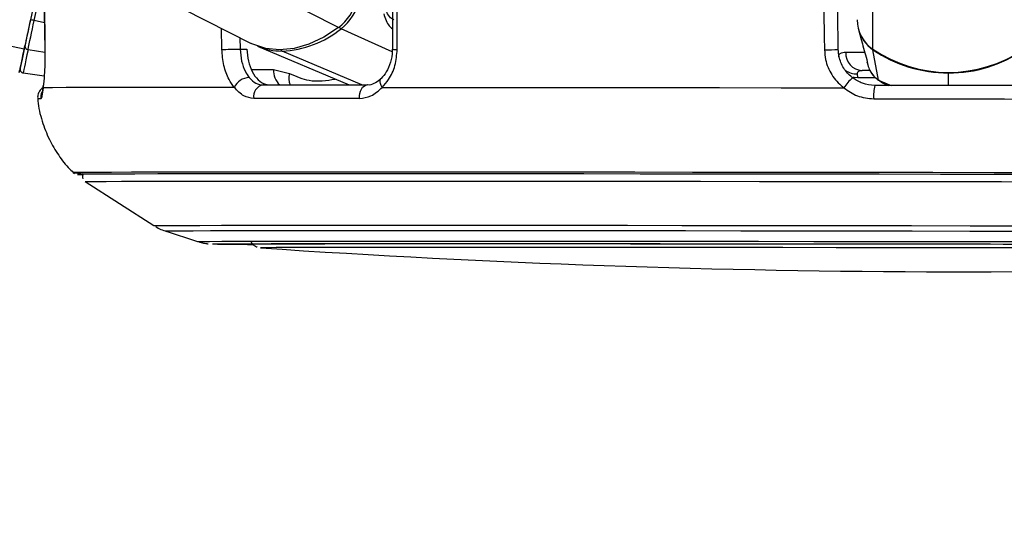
# Model space of a CAD drawing. Header units: millimetres. Extents: x 20 to 22981, y 40 to 19992.
# Tile 5 of 158: x 3897 to 4059, y 6363 to 6447. Entities that reach past the tile are written whole.
import ezdxf

# ---------------------------------------------------------------- set-up
doc = ezdxf.new("R2010")
doc.units = ezdxf.units.MM
doc.header["$LTSCALE"] = 2
doc.layers.add('COMPONENT_GEOMETRY', color=7, linetype='Continuous')
doc.styles.add('SLDTEXTSTYLE0', font='TXT', dxfattribs={"width": 0.75})
doc.dimstyles.new('SLDDIMSTYLE0', dxfattribs={"dimtxt": 100, "dimasz": 6.604, "dimexe": 0, "dimexo": 0.0625, "dimgap": 25, "dimtad": 0, "dimtih": 1, "dimtoh": 1, "dimdec": 0, "dimrnd": 1e-09, "dimzin": 12, "dimdsep": 46, "dimtxsty": 'SLDTEXTSTYLE0', "dimsah": 1, "dimcen": 0.09, "dimadec": 0, "dimazin": 3, "dimtfac": 1, "dimtdec": 0, "dimtofl": 0, "dimtmove": 0, "dimatfit": 3, "dimfxl": 1, "dimfrac": 2, "dimtolj": 1, "dimtzin": 12, "dimarcsym": 0})

# ---------------------------------------------------------------- blocks, each defined once
blk = doc.blocks.new('_D_4')
at = {"layer": 'COMPONENT_GEOMETRY', "color": 7}
for p, q in [((6638.52, 7959.49), (995.17, 7959.49)), ((1001.52, 7959.49), (1001.52, 5203.33)), ((801.45, 5183.02), (770.98, 5183.02)), ((770.98, 5183.02), (770.98, 5024.27)), ((1201.59, 5183.02), (1232.06, 5183.02)), ((1232.06, 5183.02), (1232.06, 5024.27)), ((770.98, 5024.27), (801.45, 5024.27)), ((1232.06, 5024.27), (1201.59, 5024.27)), ((1001.52, 2118.49), (1001.52, 4874.65)), ((6578.75, 2118.49), (995.17, 2118.49))]:
    blk.add_line(p, q, dxfattribs=at)
for points in [[(1001.52, 7959.49), (1000.51, 7952.89), (1002.54, 7952.89)], [(1001.52, 2118.49), (1002.54, 2125.1), (1000.51, 2125.1)]]:
    blk.add_solid(points, dxfattribs=at)
at = {"layer": 'COMPONENT_GEOMETRY', "color": 7, "char_height": 100, "attachment_point": 1, "style": 'SLDTEXTSTYLE0'}
for s, insert in [('9\'6.98"', (801.45, 5153.18)), ('2921mm', (728.74, 5003.56))]:
    blk.add_mtext(s, dxfattribs=dict(at, insert=insert))

msp = doc.modelspace()

# ---------------------------------------------------------------- linework, layer by layer
at = {"color": 8, "linetype": 'Continuous', "lineweight": 25}
for p, q in [((3898, 6441.74), (3086.99, 6612.47)), ((3949.68, 6445.26), (3620.64, 6612.47)), ((4037.47, 6441.74), (4037.67, 6587.84)), ((3899.64, 6446.43), (3901.27, 6454.21)), ((3901.32, 6446.07), (3899.64, 6446.43)), ((3930.49, 6441.66), (3930.41, 6445.16)), ((3958.48, 6441.26), (3950.09, 6445.07)), ((3933.45, 6443.61), (3933.49, 6441.73)), ((3901.4, 6441.17), (3898.63, 6441.63)), ((3953.47, 6435.83), (3940.39, 6441.41)), ((3935.35, 6438.37), (3938.97, 6438.36)), ((4049.89, 6435.75), (4049.89, 6437.8)), ((4035.03, 6437.08), (4037.83, 6437.07)), ((4038.4, 6436.6), (4040.48, 6435.76)), ((4039.08, 6436.26), (4038.4, 6436.6)), ((3948.19, 6421.51), (3947.08, 6421.51)), ((3949.4, 6421.51), (3948.19, 6421.51)), ((3928.97, 6409.71), (3928.97, 6409.72)), ((3936.84, 6409.08), (3936.84, 6409.08))]:
    msp.add_line(p, q, dxfattribs=at)
at = {"color": 7, "linetype": 'Continuous', "lineweight": 25}
for p, q in [((3601.16, 6612.47), (3935.31, 6442.67)), ((3901.79, 6459.7), (3899.02, 6446.56)), ((3901.3, 6447.78), (3901.39, 6441.61)), ((3958.53, 6447.83), (3958.51, 6441.7)), ((4031.8, 6441.67), (4031.7, 6447.77)), ((4035.13, 6444.97), (4035.56, 6443.29)), ((4035.57, 6443.29), (4035.76, 6442.61)), ((3901.4, 6441.61), (3901.38, 6441.61)), ((3933.49, 6441.73), (3934.59, 6441.72)), ((3936.35, 6442.2), (3951.42, 6435.83)), ((4038.4, 6436.6), (4037.49, 6441.63)), ((4036.47, 6439.92), (4036.49, 6439.86)), ((4036.55, 6439.52), (4036.65, 6439.15)), ((3901.28, 6437.26), (3897.83, 6437.8)), ((3938.97, 6438.36), (3941.6, 6437.72)), ((4035.03, 6437.08), (4034.96, 6437.67)), ((4037.07, 6438.22), (4035.7, 6438.22)), ((4038.63, 6436.49), (4039.04, 6436.18)), ((3908.03, 6419.96), (3919.33, 6412.72)), ((3921.16, 6411.85), (3926.49, 6410.11)), ((3936.84, 6409.08), (3936.87, 6409.08))]:
    msp.add_line(p, q, dxfattribs=at)
at = {"color": 7, "linetype": 'Continuous', "lineweight": 25, "flags": 128}
for points in [[(3901.31, 6447.78), (3901.37, 6443.78), (3901.4, 6441.61)], [(3959.3, 6441.66), (3959.31, 6445.66), (3959.32, 6447.84)], [(4029.42, 6447.78), (4029.49, 6443.78), (4029.53, 6441.61)], [(3899.02, 6446.56), (3898.87, 6445.85), (3898.72, 6445.16), (3898.58, 6444.48), (3898.45, 6443.84), (3898.32, 6443.23), (3898.2, 6442.68), (3898.1, 6442.17), (3898, 6441.74)], [(3899.02, 6446.56), (3898.89, 6445.93), (3898.75, 6445.31), (3898.63, 6444.7), (3898.51, 6444.13), (3898.39, 6443.58), (3898.29, 6443.08), (3898.19, 6442.64), (3898.11, 6442.24)], [(3898.63, 6441.63), (3898.72, 6442.07), (3898.82, 6442.57), (3898.94, 6443.12), (3899.07, 6443.72), (3899.2, 6444.37), (3899.34, 6445.04), (3899.49, 6445.73), (3899.64, 6446.43)], [(3949.68, 6445.26), (3947.27, 6443.68), (3944.8, 6442.53), (3942.35, 6441.83), (3939.96, 6441.59), (3937.69, 6441.83), (3935.59, 6442.53), (3935.31, 6442.67)], [(3898, 6441.74), (3897.66, 6440.09), (3897.41, 6438.89), (3897.25, 6438.15), (3897.2, 6437.9), (3897.25, 6438.14), (3897.31, 6438.41)], [(3897.33, 6438.52), (3897.34, 6438.58), (3897.38, 6438.76), (3897.44, 6439.06), (3897.53, 6439.48), (3897.64, 6440.01), (3897.78, 6440.65), (3897.93, 6441.39), (3898.11, 6442.24)], [(3898.63, 6441.63), (3898.44, 6440.76), (3898.28, 6439.99), (3898.14, 6439.33), (3898.03, 6438.79), (3897.94, 6438.36), (3897.88, 6438.05), (3897.84, 6437.87), (3897.83, 6437.8)], [(3930.49, 6441.66), (3930.78, 6441.67), (3931.13, 6441.68), (3931.52, 6441.69), (3931.94, 6441.69), (3932.37, 6441.7), (3932.78, 6441.71), (3933.16, 6441.72), (3933.49, 6441.73)], [(3937.26, 6435.83), (3939.24, 6435.83), (3941.27, 6435.83), (3943.35, 6435.83), (3945.47, 6435.83), (3947.63, 6435.83), (3949.84, 6435.83), (3952.09, 6435.83), (3954.38, 6435.83)], [(3953.09, 6433.62), (3953.09, 6434.04), (3953.14, 6434.45), (3953.25, 6434.83), (3953.41, 6435.17), (3953.61, 6435.45), (3953.85, 6435.66), (3954.11, 6435.79), (3954.38, 6435.83)], [(3901.1, 6435.38), (3901.11, 6435.7), (3901.11, 6435.73)], [(3932.53, 6435.44), (3926.36, 6435.43), (3920.78, 6435.43), (3915.82, 6435.42), (3911.51, 6435.42), (3907.87, 6435.41), (3904.91, 6435.4), (3902.65, 6435.39), (3901.1, 6435.38)], [(3956.83, 6435.44), (3965.19, 6435.43), (3973.97, 6435.43), (3983.11, 6435.42), (3992.57, 6435.42), (4002.31, 6435.41), (4012.28, 6435.4), (4022.43, 6435.39), (4032.71, 6435.38)], [(4062, 6435.73), (4058.97, 6435.74), (4055.95, 6435.74), (4052.92, 6435.75), (4049.89, 6435.75), (4046.86, 6435.76), (4043.84, 6435.76), (4040.81, 6435.76), (4037.79, 6435.77)], [(3953.09, 6433.62), (3950.77, 6433.62), (3948.49, 6433.62), (3946.25, 6433.62), (3944.06, 6433.62), (3941.91, 6433.62), (3939.81, 6433.62), (3937.75, 6433.62), (3935.74, 6433.62)], [(4037.62, 6433.55), (4040.68, 6433.55), (4043.75, 6433.55), (4046.82, 6433.54), (4049.89, 6433.54), (4052.96, 6433.53), (4056.03, 6433.53), (4059.09, 6433.53), (4062.16, 6433.52)], [(3947.08, 6421.51), (3941.34, 6421.51), (3935.02, 6421.51), (3929.27, 6421.51), (3924.1, 6421.5), (3919.54, 6421.5), (3915.62, 6421.49), (3912.35, 6421.48), (3909.75, 6421.47), (3907.84, 6421.46), (3906.61, 6421.45), (3906.09, 6421.44), (3906.26, 6421.42), (3907.14, 6421.41), (3907.3, 6421.41)], [(4067.4, 6421.41), (4057.4, 6421.42), (4047.36, 6421.44), (4037.34, 6421.45), (4027.38, 6421.46), (4017.52, 6421.47), (4007.83, 6421.48), (3998.34, 6421.49), (3989.1, 6421.5), (3980.15, 6421.5), (3971.55, 6421.51), (3963.33, 6421.51), (3955.53, 6421.51), (3949.4, 6421.51)], [(3948.68, 6421.23), (3941.8, 6421.22), (3935.45, 6421.22), (3929.67, 6421.22), (3924.49, 6421.21), (3919.94, 6421.21), (3916.03, 6421.2), (3912.79, 6421.19), (3910.23, 6421.18), (3908.37, 6421.17), (3907.22, 6421.16), (3906.77, 6421.15), (3907.04, 6421.13), (3907.75, 6421.12)], [(3948.81, 6421.22), (3941.93, 6421.22), (3935.59, 6421.22), (3929.82, 6421.22), (3924.65, 6421.21), (3920.1, 6421.21), (3916.2, 6421.2), (3912.96, 6421.19), (3910.41, 6421.18), (3908.55, 6421.17), (3907.4, 6421.16), (3906.95, 6421.15), (3907.22, 6421.13), (3907.77, 6421.12)], [(3908.03, 6419.97), (3908.03, 6419.97), (3908.47, 6419.98), (3909.62, 6419.99), (3911.46, 6420), (3914, 6420.01), (3917.21, 6420.02), (3921.08, 6420.03), (3925.6, 6420.03), (3930.73, 6420.04), (3936.46, 6420.04), (3942.75, 6420.04), (3949.57, 6420.04)], [(4068.76, 6421.12), (4058.71, 6421.13), (4048.61, 6421.15), (4038.52, 6421.16), (4028.48, 6421.17), (4018.56, 6421.18), (4008.78, 6421.19), (3999.22, 6421.2), (3989.9, 6421.21), (3980.89, 6421.21), (3972.21, 6421.22), (3963.93, 6421.22), (3956.07, 6421.22), (3948.68, 6421.23)], [(4068.74, 6421.12), (4058.7, 6421.13), (4048.61, 6421.15), (4038.53, 6421.16), (4028.51, 6421.17), (4018.6, 6421.18), (4008.84, 6421.19), (3999.28, 6421.2), (3989.98, 6421.21), (3980.97, 6421.21), (3972.31, 6421.22), (3964.04, 6421.22), (3956.19, 6421.22), (3948.81, 6421.22)], [(3949.57, 6420.04), (3956.9, 6420.04), (3964.68, 6420.04), (3972.9, 6420.04), (3981.49, 6420.03), (3990.43, 6420.03), (3999.66, 6420.02), (4009.15, 6420.01), (4018.83, 6420), (4028.67, 6419.99), (4038.62, 6419.98), (4048.62, 6419.97), (4058.63, 6419.95), (4068.59, 6419.94)], [(3928.97, 6409.72), (3928.98, 6409.72), (3929.51, 6409.73), (3930.75, 6409.74), (3932.69, 6409.75), (3935.31, 6409.76), (3938.61, 6409.77), (3942.56, 6409.77), (3947.14, 6409.78), (3952.32, 6409.78), (3958.07, 6409.78), (3964.37, 6409.78)], [(3934.86, 6409.71), (3934.86, 6409.71), (3935.21, 6409.72), (3936.27, 6409.73), (3938.03, 6409.74), (3940.49, 6409.75), (3943.61, 6409.76), (3947.39, 6409.76), (3951.8, 6409.77), (3956.82, 6409.77), (3962.41, 6409.77), (3968.54, 6409.77)], [(4067.26, 6409.05), (4058.34, 6409.07), (4049.36, 6409.08), (4040.38, 6409.09), (4031.46, 6409.1), (4022.66, 6409.11), (4014.03, 6409.12), (4005.63, 6409.13), (3997.51, 6409.13), (3989.72, 6409.14), (3982.3, 6409.14), (3975.32, 6409.14), (3968.81, 6409.14), (3962.8, 6409.14), (3957.35, 6409.14), (3952.49, 6409.14), (3948.24, 6409.13), (3944.63, 6409.12), (3941.69, 6409.12), (3939.43, 6409.11), (3937.87, 6409.1), (3937.02, 6409.09), (3936.84, 6409.08)], [(3964.37, 6409.78), (3971.16, 6409.78), (3978.42, 6409.78), (3986.1, 6409.78), (3994.15, 6409.77), (4002.52, 6409.77), (4011.18, 6409.76), (4020.06, 6409.75), (4029.12, 6409.74), (4038.3, 6409.73), (4047.54, 6409.72), (4056.8, 6409.71), (4066.02, 6409.69)], [(3968.54, 6409.77), (3975.17, 6409.77), (3982.26, 6409.77), (3989.77, 6409.77), (3997.65, 6409.76), (4005.85, 6409.76), (4014.32, 6409.75), (4023.01, 6409.74), (4031.87, 6409.73), (4040.83, 6409.72), (4049.86, 6409.71), (4058.88, 6409.7), (4067.85, 6409.68)]]:
    msp.add_lwpolyline(points, dxfattribs=at)
at = {"color": 8, "linetype": 'Continuous', "lineweight": 25, "flags": 128}
for points in [[(4036.09, 6441.16), (4034.99, 6441.16), (4033.89, 6441.17), (4033.01, 6441.17)], [(4037.51, 6441.71), (4037.49, 6441.66), (4037.49, 6441.63)], [(4049.89, 6437.9), (4049.89, 6437.89), (4049.89, 6437.84), (4049.89, 6437.8)], [(3956.83, 6435.44), (3956.65, 6435.76), (3956.54, 6436.08), (3956.5, 6436.37), (3956.52, 6436.62), (3956.61, 6436.82), (3956.68, 6436.91)], [(4034.2, 6437.13), (4034.42, 6437.09), (4035.03, 6437.08)], [(3919.33, 6412.72), (3919.46, 6412.73), (3920.27, 6412.74), (3921.78, 6412.75), (3923.98, 6412.76), (3926.88, 6412.77), (3930.45, 6412.78), (3934.67, 6412.78), (3939.52, 6412.79), (3944.97, 6412.79), (3950.99, 6412.79), (3957.56, 6412.79)], [(3921.16, 6411.85), (3921.3, 6411.86), (3922.09, 6411.87), (3923.58, 6411.88), (3925.75, 6411.89), (3928.61, 6411.9), (3932.13, 6411.9), (3936.29, 6411.91), (3941.07, 6411.91), (3946.44, 6411.92), (3952.38, 6411.92), (3958.86, 6411.92)], [(3957.56, 6412.79), (3964.63, 6412.79), (3972.16, 6412.79), (3980.12, 6412.79), (3988.46, 6412.78), (3997.14, 6412.78), (4006.1, 6412.77), (4015.3, 6412.76), (4024.69, 6412.75), (4034.22, 6412.74), (4043.83, 6412.73), (4053.48, 6412.71), (4063.11, 6412.7)], [(3958.86, 6411.92), (3965.83, 6411.92), (3973.25, 6411.92), (3981.1, 6411.91), (3989.32, 6411.91), (3997.88, 6411.9), (4006.71, 6411.9), (4015.79, 6411.89), (4025.04, 6411.88), (4034.44, 6411.87), (4043.92, 6411.86), (4053.43, 6411.84), (4062.92, 6411.83)], [(3926.49, 6410.11), (3926.54, 6410.12), (3927.15, 6410.13), (3928.47, 6410.14), (3930.49, 6410.15), (3933.19, 6410.16), (3936.56, 6410.16), (3940.58, 6410.17), (3945.22, 6410.17), (3950.46, 6410.18), (3956.27, 6410.18), (3962.62, 6410.18)], [(3962.62, 6410.18), (3969.47, 6410.18), (3976.78, 6410.18), (3984.5, 6410.17), (3992.6, 6410.17), (4001.03, 6410.16), (4009.74, 6410.16), (4018.68, 6410.15), (4027.8, 6410.14), (4037.04, 6410.13), (4046.36, 6410.12), (4055.69, 6410.1), (4065, 6410.09)]]:
    msp.add_lwpolyline(points, dxfattribs=at)
at = {"color": 7, "linetype": 'Continuous', "lineweight": 25}
for centre, radius, start, end in [((3944.41, 6451.95), 8.52, 308.2171, 346.0202), ((3944.85, 6451.73), 8.47, 308.2171, 346.0202), ((3874.36, 6327.16), 121.92, 78.0352, 78.3318), ((4040.74, 6446.57), 5.84, 180.1157, 235.9061), ((3939.69, 6457.95), 16.55, 272.4259, 308.9509), ((4040.77, 6446.46), 5.84, 194.776, 235.8041), ((3898.67, 6442.19), 0.56, 174.677, 265.7687), ((3940.31, 6451.69), 10.28, 247.3575, 270.4143), ((4029.46, 6484.28), 42.67, 270.0904, 273.1419), ((4035.86, 6441.07), 2.85, 178.0045, 266.8794), ((4049.92, 6460.03), 22.13, 235.7557, 304.0903), ((4049.91, 6459.85), 22.05, 235.7265, 269.9731), ((4049.94, 6459.85), 22.05, 269.8729, 304.1194), ((3897.92, 6438.4), 0.6, 168.112, 261.112), ((3935.07, 6434.27), 2.79, 92.2663, 155.2854), ((3937.57, 6433.99), 1.87, 99.5422, 191.5083), ((4038.54, 6431.64), 6.92, 129.3072, 147.359), ((4044.7, 6434.14), 7.1, 166.7202, 184.7063), ((3935.53, 6774.46), 364.81, 268.9701, 269.9974), ((3936.25, 6872.92), 463.26, 269.104, 269.8828), ((4052.13, 8098.71), 1693.56, 266.09752, 273.74842)]:
    msp.add_arc(centre, radius, start, end, dxfattribs=at)
at = {"color": 8, "linetype": 'Continuous', "lineweight": 25}
for centre, radius, start, end in [((3950.54, 6445.93), 0.966, 218.2204, 242.7813), ((3940.58, 6441.81), 0.448, 209.6041, 245.0095), ((3959.13, 6446.36), 4.7, 262.4783, 272.1399), ((3942.26, 6438.24), 3.29, 177.7686, 226.8793), ((3944.46, 6436.92), 2.97, 164.3764, 201.5184), ((4034.8, 6440.8), 3.14, 233.8113, 272.8807), ((3902.72, 6433.77), 2.01, 154.3885, 186.1227), ((3900.6, 6429.41), 4.15, 88.3223, 95.2824)]:
    msp.add_arc(centre, radius, start, end, dxfattribs=at)
for points, knots in [([(3957.08, 6447.52), (3957.34, 6446.77), (3957.68, 6445.73), (3958.34, 6445.19), (3958.52, 6445.04)], [0, 0, 0, 0, 0.72187, 1, 1, 1, 1]), ([(4036.57, 6439.63), (4036.58, 6439.45), (4036.6, 6439.25), (4036.56, 6439.5), (4036.56, 6439.53)], [0, 0, 0, 0, 0.891732, 1, 1, 1, 1]), ([(4036.65, 6439.15), (4036.65, 6439.14), (4036.71, 6438.81), (4037.01, 6438.16), (4037.57, 6437.27), (4038.13, 6436.82), (4038.4, 6436.6)], [0, 0, 0, 0, 0.007521, 0.319756, 0.671227, 1, 1, 1, 1]), ([(3941.6, 6437.72), (3942.67, 6437.26), (3945.13, 6436.2), (3947.68, 6436.58), (3949.13, 6436.8)], [0, 0, 0, 0, 0.432811, 1, 1, 1, 1])]:
    msp.add_open_spline(points, degree=3, knots=knots, dxfattribs=at)
at = {"color": 7, "linetype": 'Continuous', "lineweight": 25}
for points, knots in [([(3958.77, 6446.54), (3958.64, 6446.6), (3958.26, 6446.76), (3957.81, 6447.34), (3957.47, 6448.03), (3957.34, 6448.3)], [0, 0, 0, 0, 0.251835, 0.7101, 1, 1, 1, 1]), ([(4035.76, 6442.61), (4035.89, 6442.12), (4036.15, 6441.13), (4036.43, 6440.13), (4036.57, 6439.63)], [0, 0, 0, 0, 0.493257, 1, 1, 1, 1]), ([(3901.4, 6441.61), (3901.4, 6441.07), (3901.41, 6439.64), (3901.32, 6437.44), (3901.18, 6436.01), (3901.1, 6435.42), (3901.1, 6435.38)], [0, 0, 0, 0, 0.220493, 0.593656, 0.970348, 1, 1, 1, 1]), ([(3932.53, 6435.44), (3932.23, 6435.85), (3931.51, 6436.84), (3930.71, 6438.99), (3930.56, 6440.77), (3930.49, 6441.66)], [0, 0, 0, 0, 0.260354, 0.63069, 1, 1, 1, 1]), ([(3933.49, 6441.73), (3933.55, 6441.06), (3933.66, 6439.73), (3934.23, 6438.11), (3934.74, 6437.37), (3934.96, 6437.06)], [0, 0, 0, 0, 0.370015, 0.740315, 1, 1, 1, 1]), ([(3934.59, 6441.72), (3934.65, 6441.05), (3934.76, 6439.72), (3935.43, 6437.95), (3936.41, 6436.61), (3937.48, 6435.92), (3938.19, 6435.86), (3938.46, 6435.83)], [0, 0, 0, 0, 0.215288, 0.430555, 0.64649, 0.863795, 1, 1, 1, 1]), ([(3958.5, 6441.7), (3958.5, 6441.6), (3958.52, 6440.87), (3958.26, 6439.54), (3957.6, 6437.94), (3956.96, 6437.24), (3956.66, 6436.92)], [0, 0, 0, 0, 0.050124, 0.380202, 0.710986, 1, 1, 1, 1]), ([(3956.83, 6435.44), (3957.19, 6435.85), (3958.09, 6436.84), (3959.08, 6438.99), (3959.23, 6440.77), (3959.3, 6441.66)], [0, 0, 0, 0, 0.260354, 0.63069, 1, 1, 1, 1]), ([(4029.53, 6441.61), (4029.57, 6441.07), (4029.68, 6439.64), (4030.62, 6437.44), (4031.88, 6436.01), (4032.66, 6435.42), (4032.71, 6435.38)], [0, 0, 0, 0, 0.220493, 0.593656, 0.970348, 1, 1, 1, 1]), ([(4034.16, 6437), (4034.11, 6437.03), (4033.54, 6437.48), (4032.6, 6438.55), (4031.91, 6440.2), (4031.83, 6441.27), (4031.8, 6441.67)], [0, 0, 0, 0, 0.0295462, 0.4055488, 0.7790286, 1, 1, 1, 1]), ([(4033.01, 6441.17), (4032.85, 6441.16), (4032.23, 6441.14), (4031.85, 6440.87), (4031.82, 6440.49), (4031.82, 6440.41)], [0, 0, 0, 0, 0.21314, 0.833707, 1, 1, 1, 1]), ([(4034.96, 6437.67), (4034.95, 6437.73), (4034.94, 6437.95), (4035.1, 6438.12), (4035.41, 6438.21), (4035.59, 6438.22), (4035.7, 6438.22)], [0, 0, 0, 0, 0.167609, 0.639669, 0.784651, 1, 1, 1, 1]), ([(4037.09, 6438.12), (4037.13, 6438.03), (4037.28, 6437.64), (4037.62, 6437.22), (4037.95, 6436.99), (4038.04, 6436.93)], [0, 0, 0, 0, 0.1895548, 0.7962193, 1, 1, 1, 1]), ([(3934.96, 6437.06), (3935.32, 6436.69), (3936.02, 6435.99), (3936.86, 6435.88), (3937.26, 6435.83)], [0, 0, 0, 0, 0.519417, 1, 1, 1, 1]), ([(3956.67, 6436.91), (3956.61, 6436.85), (3956.23, 6436.45), (3955.45, 6436.03), (3954.77, 6435.75), (3954.39, 6435.84), (3954.37, 6435.84)], [0, 0, 0, 0, 0.072838, 0.509945, 0.980691, 1, 1, 1, 1]), ([(4037.79, 6435.77), (4037.11, 6435.83), (4035.79, 6435.94), (4034.69, 6436.66), (4034.16, 6437)], [0, 0, 0, 0, 0.5195201, 1, 1, 1, 1]), ([(4039.05, 6436.21), (4039.19, 6436.12), (4039.5, 6435.93), (4039.83, 6435.82), (4040.01, 6435.76)], [0, 0, 0, 0, 0.452015, 1, 1, 1, 1]), ([(3901.15, 6435.45), (3901, 6435.34), (3900.67, 6435.1), (3900.33, 6434.52), (3900.17, 6433.95), (3900.24, 6433.6), (3900.26, 6433.49)], [0, 0, 0, 0, 0.253751, 0.540377, 0.853008, 1, 1, 1, 1]), ([(3901.1, 6435.38), (3901.04, 6434.87), (3900.92, 6433.83), (3900.79, 6433.65), (3900.72, 6433.55)], [0, 0, 0, 0, 0.485349, 1, 1, 1, 1]), ([(3901.11, 6435.73), (3901.09, 6435.59), (3901.02, 6435.09), (3900.98, 6434.73), (3900.92, 6434.52), (3900.93, 6434.56), (3900.93, 6434.56)], [0, 0, 0, 0, 0.205758, 0.716475, 0.999987, 1, 1, 1, 1]), ([(3935.74, 6433.62), (3935.18, 6433.7), (3934, 6433.86), (3933.04, 6434.89), (3932.53, 6435.44)], [0, 0, 0, 0, 0.4758588, 1, 1, 1, 1]), ([(3953.09, 6433.62), (3953.74, 6433.7), (3955.1, 6433.86), (3956.23, 6434.89), (3956.83, 6435.44)], [0, 0, 0, 0, 0.475859, 1, 1, 1, 1]), ([(4032.71, 6435.38), (4033.43, 6434.87), (4034.9, 6433.83), (4036.7, 6433.65), (4037.62, 6433.55)], [0, 0, 0, 0, 0.485349, 1, 1, 1, 1]), ([(3900.25, 6433.53), (3900.25, 6433.43), (3900.28, 6432.19), (3900.89, 6429.93), (3902.02, 6426.91), (3903.6, 6424.29), (3905.02, 6422.42), (3906, 6421.54), (3906.27, 6421.3)], [0, 0, 0, 0, 0.021633, 0.266277, 0.497286, 0.716241, 0.923741, 1, 1, 1, 1]), ([(3907.7, 6421.27), (3907.67, 6421.24), (3907.59, 6421.11), (3907.55, 6420.81), (3907.58, 6420.54), (3907.64, 6420.43), (3907.64, 6420.42)], [0, 0, 0, 0, 0.1331446, 0.5490328, 0.9835208, 1, 1, 1, 1]), ([(3919.6, 6412.57), (3919.89, 6412.41), (3920.46, 6412.07), (3921.08, 6411.88), (3921.39, 6411.78)], [0, 0, 0, 0, 0.503236, 1, 1, 1, 1]), ([(3926.8, 6410.02), (3926.84, 6410.01), (3927.13, 6409.91), (3927.58, 6409.83), (3928.02, 6409.77), (3928.17, 6409.75), (3928.24, 6409.75)], [0, 0, 0, 0, 0.057869, 0.474966, 0.752506, 1, 1, 1, 1]), ([(3935.29, 6410.04), (3935.35, 6409.94), (3935.48, 6409.71), (3935.79, 6409.45), (3936.09, 6409.27), (3936.23, 6409.22), (3936.27, 6409.21)], [0, 0, 0, 0, 0.243463, 0.598136, 0.896483, 1, 1, 1, 1])]:
    msp.add_open_spline(points, degree=3, knots=knots, dxfattribs=at)

# ---------------------------------------------------------------- dimensions: what is measured, and where the dimension line sits
at = {"layer": 'COMPONENT_GEOMETRY', "color": 7}
dim = msp.add_linear_dim(base=(1001.52, 7959.49), p1=(6581.29, 2118.49), p2=(6641.06, 7959.49), angle=90, dimstyle='SLDDIMSTYLE0', dxfattribs=at)
dim.commit()
dim.dimension.update_dxf_attribs({"geometry": '_D_4', "text_midpoint": (1001.52, 5038.99), "dimtype": 160})

doc.saveas('drawing.dxf')
